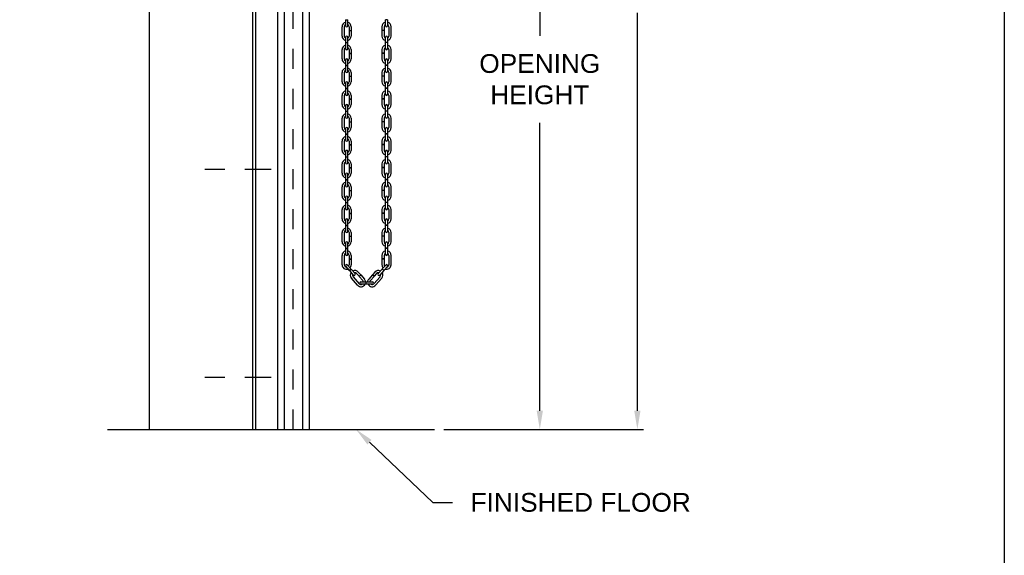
# Model space of a CAD drawing. Header units: inches. Extents: x 169.6 to 213.7, y 214.8 to 267.4.
# Tile 17 of 43: x 184.1 to 189.1, y 239.2 to 241.9. Entities that reach past the tile are written whole.
import ezdxf
from ezdxf import colors
from ezdxf.entities.mleader import LeaderData, LeaderLine
from ezdxf.math import Vec2, Vec3

# ---------------------------------------------------------------- set-up
doc = ezdxf.new("R2010")
doc.units = ezdxf.units.IN
doc.header["$LTSCALE"] = 0.25
doc.header["$MEASUREMENT"] = 0
doc.linetypes.add('CENTER2', pattern=[1.125, 0.75, -0.125, 0.125, -0.125])
doc.linetypes.add('HIDDEN', pattern=[0.375, 0.25, -0.125])
doc.layers.add('ANNOTATIONS', color=1, linetype='Continuous')
doc.layers.add('CHAIN HOIST LH', color=7, linetype='Continuous')
doc.styles.add('ARIAL', font='arial.ttf', dxfattribs={"height": 0.09375})
doc.dimstyles.new('STANDARD$0', dxfattribs={"dimtxt": 0.09375, "dimasz": 0.09375, "dimexe": 0.03125, "dimexo": 0.046875, "dimgap": 0.09, "dimtad": 0, "dimtih": 1, "dimtoh": 1, "dimdec": 4, "dimzin": 0, "dimdsep": 46, "dimtxsty": 'ARIAL', "dimcen": 0.09, "dimadec": 0, "dimazin": 0, "dimtfac": 1, "dimtdec": 4, "dimtofl": 0, "dimtmove": 0, "dimatfit": 1, "dimfxl": 1, "dimtolj": 1, "dimtzin": 0, "dimarcsym": 0})

# ---------------------------------------------------------------- blocks, each defined once
blk = doc.blocks.new('*D25')
at = {"layer": 'ANNOTATIONS', "color": 0, "lineweight": -2, "transparency": 16777216}
for p, q in [((185.3565, 243.3641), (186.7731, 243.3641)), ((186.7419, 243.2704), (186.7419, 241.8332)), ((186.7419, 239.9612), (186.7419, 241.3984)), ((186.2628, 239.8675), (186.7731, 239.8675))]:
    blk.add_line(p, q, dxfattribs=at)
at = {"layer": 'ANNOTATIONS', "color": 0, "transparency": 16777216}
for points in [[(186.7263, 243.2704), (186.7575, 243.2704), (186.7419, 243.3641)], [(186.7263, 239.9612), (186.7575, 239.9612), (186.7419, 239.8675)]]:
    blk.add_solid(points, dxfattribs=at)
at = {"layer": 'defpoints', "color": 0, "transparency": 16777216}
for p in [(185.3097, 243.3641), (186.2159, 239.8675), (186.7419, 239.8675)]:
    blk.add_point(p, dxfattribs=at)
at = {"layer": 'ANNOTATIONS', "color": 0, "transparency": 16777216, "insert": (186.7419, 241.6158), "char_height": 0.09375, "attachment_point": 5, "style": 'ARIAL'}
blk.add_mtext('\\A1;OPENING\\PHEIGHT', dxfattribs=at)
blk = doc.blocks.new('*D26')
at = {"layer": 'ANNOTATIONS', "color": 0, "lineweight": -2, "transparency": 16777216}
for p, q in [((185.772, 244.4628), (187.2597, 244.4628)), ((187.2285, 244.3691), (187.2285, 242.3826)), ((187.2285, 239.9612), (187.2285, 241.9477)), ((186.2628, 239.8675), (187.2597, 239.8675))]:
    blk.add_line(p, q, dxfattribs=at)
at = {"layer": 'ANNOTATIONS', "color": 0, "transparency": 16777216}
for points in [[(187.2129, 244.3691), (187.2441, 244.3691), (187.2285, 244.4628)], [(187.2129, 239.9612), (187.2441, 239.9612), (187.2285, 239.8675)]]:
    blk.add_solid(points, dxfattribs=at)
at = {"layer": 'defpoints', "color": 0, "transparency": 16777216}
for p in [(185.7251, 244.4628), (186.2159, 239.8675), (187.2285, 239.8675)]:
    blk.add_point(p, dxfattribs=at)
at = {"layer": 'ANNOTATIONS', "color": 0, "transparency": 16777216, "insert": (187.2285, 242.1652), "char_height": 0.09375, "attachment_point": 5, "style": 'ARIAL'}
blk.add_mtext('\\A1;TOTAL \\PHEIGHT', dxfattribs=at)

msp = doc.modelspace()

# ---------------------------------------------------------------- linework, layer by layer
at = {"layer": 'CHAIN HOIST LH', "linetype": 'Continuous'}
for p, q in [((184.79403, 245.36584), (184.79403, 239.86749)), ((185.30965, 239.86749), (185.30965, 245.36584)), ((185.32528, 239.86749), (185.32528, 244.46285)), ((185.43465, 239.86749), (185.43465, 243.39822)), ((185.4659, 243.39822), (185.4659, 239.86749)), ((185.55965, 239.86749), (185.55965, 243.39822)), ((185.5909, 243.39822), (185.5909, 239.86749)), ((184.58467, 239.86749), (186.2159, 239.86749))]:
    msp.add_line(p, q, dxfattribs=at)
at = {"layer": 'CHAIN HOIST LH', "linetype": 'HIDDEN'}
msp.add_line((185.51143, 239.86749), (185.51143, 244.03129), dxfattribs=at)
at = {"layer": 'CHAIN HOIST LH'}
for p, q in [((185.77275, 241.91302), (185.77275, 241.88327)), ((185.77275, 241.91302), (185.78385, 241.91302)), ((185.78385, 241.88327), (185.78385, 241.91302)), ((185.98273, 241.91302), (185.97163, 241.91302)), ((185.97163, 241.88327), (185.97163, 241.91302)), ((185.98273, 241.91302), (185.98273, 241.88327)), ((185.75538, 241.83151), (185.75538, 241.87794)), ((185.76648, 241.87794), (185.76648, 241.83151)), ((185.79012, 241.87794), (185.79012, 241.86011)), ((185.79012, 241.86011), (185.80122, 241.86011)), ((185.79012, 241.85921), (185.80122, 241.85921)), ((185.79012, 241.85921), (185.79012, 241.83151)), ((185.80122, 241.87794), (185.80122, 241.86011)), ((185.80122, 241.85921), (185.80122, 241.83151)), ((185.95426, 241.87794), (185.95426, 241.86011)), ((185.96536, 241.86011), (185.95426, 241.86011)), ((185.96536, 241.85921), (185.95426, 241.85921)), ((185.95426, 241.85921), (185.95426, 241.83151)), ((185.96536, 241.87794), (185.96536, 241.86011)), ((185.96536, 241.85921), (185.96536, 241.83151)), ((185.989, 241.87794), (185.989, 241.83151)), ((186.0001, 241.83151), (186.0001, 241.87794)), ((185.77275, 241.82618), (185.77275, 241.7998)), ((185.77275, 241.7998), (185.78385, 241.7998)), ((185.77275, 241.7989), (185.77275, 241.76915)), ((185.77275, 241.7989), (185.78385, 241.7989)), ((185.78385, 241.7998), (185.78385, 241.82618)), ((185.78385, 241.76915), (185.78385, 241.7989)), ((185.97163, 241.7998), (185.97163, 241.82618)), ((185.98273, 241.7998), (185.97163, 241.7998)), ((185.97163, 241.76915), (185.97163, 241.7989)), ((185.98273, 241.7989), (185.97163, 241.7989)), ((185.98273, 241.82618), (185.98273, 241.7998)), ((185.98273, 241.7989), (185.98273, 241.76915)), ((185.75538, 241.71739), (185.75538, 241.76382)), ((185.76648, 241.76382), (185.76648, 241.71739)), ((185.79012, 241.76382), (185.79012, 241.74599)), ((185.79012, 241.74599), (185.80122, 241.74599)), ((185.79012, 241.74509), (185.80122, 241.74509)), ((185.79012, 241.74509), (185.79012, 241.71739)), ((185.80122, 241.76382), (185.80122, 241.74599)), ((185.80122, 241.74509), (185.80122, 241.71739)), ((185.95426, 241.76382), (185.95426, 241.74599)), ((185.96536, 241.74599), (185.95426, 241.74599)), ((185.95426, 241.74509), (185.95426, 241.71739)), ((185.96536, 241.74509), (185.95426, 241.74509)), ((185.96536, 241.76382), (185.96536, 241.74599)), ((185.96536, 241.74509), (185.96536, 241.71739)), ((185.989, 241.76382), (185.989, 241.71739)), ((186.0001, 241.71739), (186.0001, 241.76382)), ((185.77275, 241.71206), (185.77275, 241.68568)), ((185.77275, 241.68568), (185.78385, 241.68568)), ((185.77275, 241.68478), (185.77275, 241.65502)), ((185.77275, 241.68478), (185.78385, 241.68478)), ((185.78385, 241.68568), (185.78385, 241.71206)), ((185.78385, 241.65502), (185.78385, 241.68478)), ((185.97163, 241.68568), (185.97163, 241.71206)), ((185.98273, 241.68568), (185.97163, 241.68568)), ((185.98273, 241.68478), (185.97163, 241.68478)), ((185.97163, 241.65502), (185.97163, 241.68478)), ((185.98273, 241.71206), (185.98273, 241.68568)), ((185.98273, 241.68478), (185.98273, 241.65502)), ((185.75538, 241.60327), (185.75538, 241.64969)), ((185.76648, 241.64969), (185.76648, 241.60327)), ((185.79012, 241.64969), (185.79012, 241.63187)), ((185.80122, 241.64969), (185.80122, 241.63187)), ((185.95426, 241.64969), (185.95426, 241.63187)), ((185.96536, 241.64969), (185.96536, 241.63187)), ((185.989, 241.64969), (185.989, 241.60327)), ((186.0001, 241.60327), (186.0001, 241.64969)), ((185.77275, 241.59794), (185.77275, 241.57156)), ((185.78385, 241.57156), (185.78385, 241.59794)), ((185.79012, 241.63187), (185.80122, 241.63187)), ((185.79012, 241.63097), (185.80122, 241.63097)), ((185.79012, 241.63097), (185.79012, 241.60327)), ((185.80122, 241.63097), (185.80122, 241.60327)), ((185.96536, 241.63187), (185.95426, 241.63187)), ((185.95426, 241.63097), (185.95426, 241.60327)), ((185.96536, 241.63097), (185.95426, 241.63097)), ((185.96536, 241.63097), (185.96536, 241.60327)), ((185.97163, 241.57156), (185.97163, 241.59794)), ((185.98273, 241.59794), (185.98273, 241.57156)), ((185.77275, 241.57156), (185.78385, 241.57156)), ((185.77275, 241.57066), (185.78385, 241.57066)), ((185.77275, 241.57066), (185.77275, 241.5409)), ((185.78385, 241.5409), (185.78385, 241.57066)), ((185.98273, 241.57156), (185.97163, 241.57156)), ((185.98273, 241.57066), (185.97163, 241.57066)), ((185.97163, 241.5409), (185.97163, 241.57066)), ((185.98273, 241.57066), (185.98273, 241.5409)), ((185.75538, 241.48915), (185.75538, 241.53557)), ((185.76648, 241.53557), (185.76648, 241.48915)), ((185.79012, 241.53557), (185.79012, 241.51775)), ((185.79012, 241.51775), (185.80122, 241.51775)), ((185.79012, 241.51685), (185.79012, 241.48915)), ((185.79012, 241.51685), (185.80122, 241.51685)), ((185.80122, 241.53557), (185.80122, 241.51775)), ((185.80122, 241.51685), (185.80122, 241.48915)), ((185.95426, 241.53557), (185.95426, 241.51775)), ((185.96536, 241.51775), (185.95426, 241.51775)), ((185.95426, 241.51685), (185.95426, 241.48915)), ((185.96536, 241.51685), (185.95426, 241.51685)), ((185.96536, 241.53557), (185.96536, 241.51775)), ((185.96536, 241.51685), (185.96536, 241.48915)), ((185.989, 241.53557), (185.989, 241.48915)), ((186.0001, 241.48915), (186.0001, 241.53557)), ((185.77275, 241.48382), (185.77275, 241.45744)), ((185.77275, 241.45744), (185.78385, 241.45744)), ((185.77275, 241.45654), (185.78385, 241.45654)), ((185.77275, 241.45654), (185.77275, 241.42678)), ((185.78385, 241.45744), (185.78385, 241.48382)), ((185.78385, 241.42678), (185.78385, 241.45654)), ((185.97163, 241.45744), (185.97163, 241.48382)), ((185.98273, 241.45744), (185.97163, 241.45744)), ((185.97163, 241.42678), (185.97163, 241.45654)), ((185.98273, 241.45654), (185.97163, 241.45654)), ((185.98273, 241.48382), (185.98273, 241.45744)), ((185.98273, 241.45654), (185.98273, 241.42678)), ((185.75538, 241.37503), (185.75538, 241.42145)), ((185.76648, 241.42145), (185.76648, 241.37503)), ((185.79012, 241.42145), (185.79012, 241.40362)), ((185.79012, 241.40362), (185.80122, 241.40362)), ((185.79012, 241.40272), (185.79012, 241.37503)), ((185.79012, 241.40272), (185.80122, 241.40272)), ((185.80122, 241.42145), (185.80122, 241.40362)), ((185.80122, 241.40272), (185.80122, 241.37503)), ((185.95426, 241.42145), (185.95426, 241.40362)), ((185.96536, 241.40362), (185.95426, 241.40362)), ((185.95426, 241.40272), (185.95426, 241.37503)), ((185.96536, 241.40272), (185.95426, 241.40272)), ((185.96536, 241.42145), (185.96536, 241.40362)), ((185.96536, 241.40272), (185.96536, 241.37503)), ((185.989, 241.42145), (185.989, 241.37503)), ((186.0001, 241.37503), (186.0001, 241.42145)), ((185.77275, 241.3697), (185.77275, 241.34331)), ((185.77275, 241.34331), (185.78385, 241.34331)), ((185.77275, 241.34241), (185.78385, 241.34241)), ((185.77275, 241.34241), (185.77275, 241.31266)), ((185.78385, 241.34331), (185.78385, 241.3697)), ((185.78385, 241.31266), (185.78385, 241.34241)), ((185.97163, 241.34331), (185.97163, 241.3697)), ((185.98273, 241.34331), (185.97163, 241.34331)), ((185.97163, 241.31266), (185.97163, 241.34241)), ((185.98273, 241.34241), (185.97163, 241.34241)), ((185.98273, 241.3697), (185.98273, 241.34331)), ((185.98273, 241.34241), (185.98273, 241.31266)), ((185.75538, 241.26091), (185.75538, 241.30733)), ((185.76648, 241.30733), (185.76648, 241.26091)), ((185.79012, 241.30733), (185.79012, 241.2895)), ((185.80122, 241.30733), (185.80122, 241.2895)), ((185.95426, 241.30733), (185.95426, 241.2895)), ((185.96536, 241.30733), (185.96536, 241.2895)), ((185.989, 241.30733), (185.989, 241.26091)), ((186.0001, 241.26091), (186.0001, 241.30733)), ((185.77275, 241.25557), (185.77275, 241.22919)), ((185.78385, 241.22919), (185.78385, 241.25557)), ((185.79012, 241.2895), (185.80122, 241.2895)), ((185.79012, 241.2886), (185.79012, 241.26091)), ((185.79012, 241.2886), (185.80122, 241.2886)), ((185.80122, 241.2886), (185.80122, 241.26091)), ((185.96536, 241.2895), (185.95426, 241.2895)), ((185.96536, 241.2886), (185.95426, 241.2886)), ((185.95426, 241.2886), (185.95426, 241.26091)), ((185.96536, 241.2886), (185.96536, 241.26091)), ((185.97163, 241.22919), (185.97163, 241.25557)), ((185.98273, 241.25557), (185.98273, 241.22919)), ((185.77275, 241.22919), (185.78385, 241.22919)), ((185.77275, 241.22829), (185.77275, 241.19854)), ((185.77275, 241.22829), (185.78385, 241.22829)), ((185.78385, 241.19854), (185.78385, 241.22829)), ((185.98273, 241.22919), (185.97163, 241.22919)), ((185.97163, 241.19854), (185.97163, 241.22829)), ((185.98273, 241.22829), (185.97163, 241.22829)), ((185.98273, 241.22829), (185.98273, 241.19854)), ((185.75538, 241.14678), (185.75538, 241.19321)), ((185.76648, 241.19321), (185.76648, 241.14678)), ((185.79012, 241.19321), (185.79012, 241.17538)), ((185.79012, 241.17538), (185.80122, 241.17538)), ((185.79012, 241.17448), (185.80122, 241.17448)), ((185.79012, 241.17448), (185.79012, 241.14678)), ((185.80122, 241.19321), (185.80122, 241.17538)), ((185.80122, 241.17448), (185.80122, 241.14678)), ((185.95426, 241.19321), (185.95426, 241.17538)), ((185.96536, 241.17538), (185.95426, 241.17538)), ((185.96536, 241.17448), (185.95426, 241.17448)), ((185.95426, 241.17448), (185.95426, 241.14678)), ((185.96536, 241.19321), (185.96536, 241.17538)), ((185.96536, 241.17448), (185.96536, 241.14678)), ((185.989, 241.19321), (185.989, 241.14678)), ((186.0001, 241.14678), (186.0001, 241.19321)), ((185.77275, 241.14145), (185.77275, 241.11507)), ((185.77275, 241.11507), (185.78385, 241.11507)), ((185.77275, 241.11417), (185.77275, 241.08441)), ((185.77275, 241.11417), (185.78385, 241.11417)), ((185.78385, 241.11507), (185.78385, 241.14145)), ((185.78385, 241.08441), (185.78385, 241.11417)), ((185.97163, 241.11507), (185.97163, 241.14145)), ((185.98273, 241.11507), (185.97163, 241.11507)), ((185.98273, 241.11417), (185.97163, 241.11417)), ((185.97163, 241.08441), (185.97163, 241.11417)), ((185.98273, 241.14145), (185.98273, 241.11507)), ((185.98273, 241.11417), (185.98273, 241.08441)), ((185.75538, 241.03266), (185.75538, 241.07908)), ((185.76648, 241.07908), (185.76648, 241.03266)), ((185.79012, 241.07908), (185.79012, 241.06126)), ((185.79012, 241.06126), (185.80122, 241.06126)), ((185.79012, 241.06036), (185.80122, 241.06036)), ((185.79012, 241.06036), (185.79012, 241.03266)), ((185.80122, 241.07908), (185.80122, 241.06126)), ((185.80122, 241.06036), (185.80122, 241.03266)), ((185.95426, 241.07908), (185.95426, 241.06126)), ((185.96536, 241.06126), (185.95426, 241.06126)), ((185.96536, 241.06036), (185.95426, 241.06036)), ((185.95426, 241.06036), (185.95426, 241.03266)), ((185.96536, 241.07908), (185.96536, 241.06126)), ((185.96536, 241.06036), (185.96536, 241.03266)), ((185.989, 241.07908), (185.989, 241.03266)), ((186.0001, 241.03266), (186.0001, 241.07908)), ((185.77275, 241.02733), (185.77275, 241.00095)), ((185.77275, 241.00095), (185.78385, 241.00095)), ((185.77275, 241.00005), (185.77275, 240.97029)), ((185.77275, 241.00005), (185.78385, 241.00005)), ((185.78385, 241.00095), (185.78385, 241.02733)), ((185.78385, 240.97029), (185.78385, 241.00005)), ((185.97163, 241.00095), (185.97163, 241.02733)), ((185.98273, 241.00095), (185.97163, 241.00095)), ((185.98273, 241.00005), (185.97163, 241.00005)), ((185.97163, 240.97029), (185.97163, 241.00005)), ((185.98273, 241.02733), (185.98273, 241.00095)), ((185.98273, 241.00005), (185.98273, 240.97029)), ((185.75538, 240.91854), (185.75538, 240.96496)), ((185.76648, 240.96496), (185.76648, 240.91854)), ((185.79012, 240.96496), (185.79012, 240.94714)), ((185.80122, 240.96496), (185.80122, 240.94714)), ((185.95426, 240.96496), (185.95426, 240.94714)), ((185.96536, 240.96496), (185.96536, 240.94714)), ((185.989, 240.96496), (185.989, 240.91854)), ((186.0001, 240.91854), (186.0001, 240.96496)), ((185.77275, 240.91321), (185.77275, 240.88683)), ((185.78385, 240.88683), (185.78385, 240.91321)), ((185.79012, 240.94714), (185.80122, 240.94714)), ((185.79012, 240.94624), (185.80122, 240.94624)), ((185.79012, 240.94624), (185.79012, 240.91854)), ((185.80122, 240.94624), (185.80122, 240.91854)), ((185.96536, 240.94714), (185.95426, 240.94714)), ((185.96536, 240.94624), (185.95426, 240.94624)), ((185.95426, 240.94624), (185.95426, 240.91854)), ((185.96536, 240.94624), (185.96536, 240.91854)), ((185.97163, 240.88683), (185.97163, 240.91321)), ((185.98273, 240.91321), (185.98273, 240.88683)), ((185.75538, 240.80442), (185.75538, 240.85084)), ((185.76648, 240.85084), (185.76648, 240.80442)), ((185.77275, 240.88683), (185.78385, 240.88683)), ((185.77275, 240.88593), (185.77275, 240.85617)), ((185.77275, 240.88593), (185.78385, 240.88593)), ((185.78385, 240.85617), (185.78385, 240.88593)), ((185.79012, 240.85084), (185.79012, 240.83301)), ((185.80122, 240.85084), (185.80122, 240.83301)), ((185.95426, 240.85084), (185.95426, 240.83301)), ((185.96536, 240.85084), (185.96536, 240.83301)), ((185.98273, 240.88683), (185.97163, 240.88683)), ((185.98273, 240.88593), (185.97163, 240.88593)), ((185.97163, 240.85617), (185.97163, 240.88593)), ((185.98273, 240.88593), (185.98273, 240.85617)), ((185.989, 240.85084), (185.989, 240.80442)), ((186.0001, 240.80442), (186.0001, 240.85084)), ((185.79012, 240.83301), (185.80122, 240.83301)), ((185.79012, 240.83211), (185.80122, 240.83211)), ((185.79012, 240.83211), (185.79012, 240.80442)), ((185.80122, 240.83211), (185.80122, 240.80442)), ((185.96536, 240.83301), (185.95426, 240.83301)), ((185.95426, 240.83211), (185.95426, 240.80442)), ((185.96536, 240.83211), (185.95426, 240.83211)), ((185.96536, 240.83211), (185.96536, 240.80442)), ((185.77275, 240.79909), (185.77275, 240.7727)), ((185.77275, 240.7727), (185.78385, 240.7727)), ((185.77275, 240.7718), (185.78385, 240.7718)), ((185.77275, 240.7718), (185.77275, 240.74205)), ((185.78385, 240.7727), (185.78385, 240.79909)), ((185.78385, 240.74205), (185.78385, 240.7718)), ((185.97163, 240.7727), (185.97163, 240.79909)), ((185.98273, 240.7727), (185.97163, 240.7727)), ((185.98273, 240.7718), (185.97163, 240.7718)), ((185.97163, 240.74205), (185.97163, 240.7718)), ((185.98273, 240.79909), (185.98273, 240.7727)), ((185.98273, 240.7718), (185.98273, 240.74205)), ((185.75538, 240.6903), (185.75538, 240.73672)), ((185.76648, 240.73672), (185.76648, 240.6903)), ((185.79012, 240.73672), (185.79012, 240.71889)), ((185.79012, 240.71889), (185.80122, 240.71889)), ((185.79012, 240.71799), (185.79012, 240.6903)), ((185.79012, 240.71799), (185.80122, 240.71799)), ((185.80122, 240.73672), (185.80122, 240.71889)), ((185.80122, 240.71799), (185.80122, 240.6903)), ((185.95426, 240.73672), (185.95426, 240.71889)), ((185.96536, 240.71889), (185.95426, 240.71889)), ((185.95426, 240.71799), (185.95426, 240.6903)), ((185.96536, 240.71799), (185.95426, 240.71799)), ((185.96536, 240.73672), (185.96536, 240.71889)), ((185.96536, 240.71799), (185.96536, 240.6903)), ((185.989, 240.73672), (185.989, 240.6903)), ((186.0001, 240.6903), (186.0001, 240.73672)), ((185.77412, 240.68131), (185.79148, 240.66145)), ((185.79984, 240.66875), (185.78248, 240.68862)), ((185.79148, 240.66145), (185.79984, 240.66875)), ((185.79208, 240.66077), (185.80043, 240.66807)), ((185.79208, 240.66077), (185.81166, 240.63836)), ((185.82001, 240.64567), (185.80043, 240.66807)), ((185.8366, 240.65309), (185.84833, 240.63966)), ((185.91888, 240.65309), (185.90715, 240.63966)), ((185.93547, 240.64567), (185.95505, 240.66807)), ((185.96341, 240.66077), (185.94382, 240.63836)), ((185.96341, 240.66077), (185.95505, 240.66807)), ((185.95564, 240.66875), (185.973, 240.68862)), ((185.964, 240.66145), (185.95564, 240.66875)), ((185.98136, 240.68131), (185.964, 240.66145)), ((185.83263, 240.58796), (185.80208, 240.62292)), ((185.81044, 240.63022), (185.84099, 240.59527)), ((185.82824, 240.64578), (185.83998, 240.63236)), ((185.83998, 240.63236), (185.84833, 240.63966)), ((185.84057, 240.63168), (185.84892, 240.63899)), ((185.84057, 240.63168), (185.85879, 240.61083)), ((185.84892, 240.63899), (185.86715, 240.61813)), ((185.90656, 240.63899), (185.88833, 240.61813)), ((185.91491, 240.63168), (185.89669, 240.61083)), ((185.91491, 240.63168), (185.90656, 240.63899)), ((185.91551, 240.63236), (185.90715, 240.63966)), ((185.94504, 240.63022), (185.91449, 240.59527)), ((185.92724, 240.64578), (185.91551, 240.63236)), ((185.92285, 240.58796), (185.9534, 240.62292)), ((185.84922, 240.60382), (185.90626, 240.60382)), ((185.90626, 240.59272), (185.84922, 240.59272)), ((185.8756, 240.59272), (185.8756, 240.60382)), ((185.8765, 240.59272), (185.8765, 240.60382))]:
    msp.add_line(p, q, dxfattribs=at)
at = {"layer": 'CHAIN HOIST LH', "linetype": 'CENTER2', "ltscale": 0.7}
for p, q in [((185.40211, 241.1651), (184.99586, 241.1651)), ((185.40211, 240.12755), (184.99586, 240.12755))]:
    msp.add_line(p, q, dxfattribs=at)
at = {"layer": 'CHAIN HOIST LH'}
for centre, radius, start, end in [((185.7783, 241.87794), 0.02292, 104.01225, 180), ((185.7783, 241.87794), 0.01182, 118.00044, 180), ((185.7783, 241.88327), 0.00555, 180, 0), ((185.7783, 241.87794), 0.02292, 0, 75.98775), ((185.7783, 241.87794), 0.01182, 0, 61.99956), ((185.97718, 241.87794), 0.02292, 104.01225, 180), ((185.97718, 241.87794), 0.01182, 118.00044, 180), ((185.97718, 241.88327), 0.00555, 180, 0), ((185.97718, 241.87794), 0.02292, 0, 75.98775), ((185.97718, 241.87794), 0.01182, 0, 61.99956), ((185.7783, 241.82618), 0.00555, 0, 180), ((185.97718, 241.82618), 0.00555, 0, 180), ((185.7783, 241.83151), 0.02292, 180, 255.98775), ((185.7783, 241.76382), 0.02292, 104.01225, 180), ((185.7783, 241.83151), 0.01182, 180, 241.99956), ((185.7783, 241.83151), 0.01182, 298.00044, 0), ((185.7783, 241.83151), 0.02292, 284.01225, 0), ((185.7783, 241.76382), 0.02292, 0, 75.98775), ((185.97718, 241.83151), 0.02292, 180, 255.98775), ((185.97718, 241.76382), 0.02292, 104.01225, 180), ((185.97718, 241.83151), 0.01182, 180, 241.99956), ((185.97718, 241.83151), 0.02292, 284.01225, 0), ((185.97718, 241.83151), 0.01182, 298.00044, 0), ((185.97718, 241.76382), 0.02292, 0, 75.98775), ((185.7783, 241.76382), 0.01182, 118.00044, 180), ((185.7783, 241.76915), 0.00555, 180, 0), ((185.7783, 241.76382), 0.01182, 0, 61.99956), ((185.97718, 241.76382), 0.01182, 118.00044, 180), ((185.97718, 241.76915), 0.00555, 180, 0), ((185.97718, 241.76382), 0.01182, 0, 61.99956), ((185.7783, 241.71739), 0.02292, 180, 255.98775), ((185.7783, 241.71739), 0.01182, 180, 241.99956), ((185.7783, 241.71206), 0.00555, 0, 180), ((185.7783, 241.71739), 0.02292, 284.01225, 0), ((185.7783, 241.71739), 0.01182, 298.00044, 0), ((185.97718, 241.71739), 0.02292, 180, 255.98775), ((185.97718, 241.71739), 0.01182, 180, 241.99956), ((185.97718, 241.71206), 0.00555, 0, 180), ((185.97718, 241.71739), 0.02292, 284.01225, 0), ((185.97718, 241.71739), 0.01182, 298.00044, 0), ((185.7783, 241.64969), 0.02292, 104.01225, 180), ((185.7783, 241.64969), 0.01182, 118.00044, 180), ((185.7783, 241.65502), 0.00555, 180, 0), ((185.7783, 241.64969), 0.02292, 0, 75.98775), ((185.7783, 241.64969), 0.01182, 0, 61.99956), ((185.97718, 241.64969), 0.02292, 104.01225, 180), ((185.97718, 241.64969), 0.01182, 118.00044, 180), ((185.97718, 241.65502), 0.00555, 180, 0), ((185.97718, 241.64969), 0.02292, 0, 75.98775), ((185.97718, 241.64969), 0.01182, 0, 61.99956), ((185.7783, 241.60327), 0.02292, 180, 255.98775), ((185.7783, 241.60327), 0.01182, 180, 241.99956), ((185.7783, 241.59794), 0.00555, 0, 180), ((185.7783, 241.60327), 0.01182, 298.00044, 0), ((185.7783, 241.60327), 0.02292, 284.01225, 0), ((185.97718, 241.60327), 0.02292, 180, 255.98775), ((185.97718, 241.60327), 0.01182, 180, 241.99956), ((185.97718, 241.59794), 0.00555, 0, 180), ((185.97718, 241.60327), 0.02292, 284.01225, 0), ((185.97718, 241.60327), 0.01182, 298.00044, 0), ((185.7783, 241.53557), 0.02292, 104.01225, 180), ((185.7783, 241.53557), 0.01182, 118.00044, 180), ((185.7783, 241.5409), 0.00555, 180, 0), ((185.7783, 241.53557), 0.02292, 0, 75.98775), ((185.7783, 241.53557), 0.01182, 0, 61.99956), ((185.97718, 241.53557), 0.02292, 104.01225, 180), ((185.97718, 241.53557), 0.01182, 118.00044, 180), ((185.97718, 241.5409), 0.00555, 180, 0), ((185.97718, 241.53557), 0.02292, 0, 75.98775), ((185.97718, 241.53557), 0.01182, 0, 61.99956), ((185.7783, 241.48915), 0.02292, 180, 255.98775), ((185.7783, 241.48915), 0.01182, 180, 241.99956), ((185.7783, 241.48382), 0.00555, 0, 180), ((185.7783, 241.48915), 0.01182, 298.00044, 0), ((185.7783, 241.48915), 0.02292, 284.01225, 0), ((185.97718, 241.48915), 0.02292, 180, 255.98775), ((185.97718, 241.48915), 0.01182, 180, 241.99956), ((185.97718, 241.48382), 0.00555, 0, 180), ((185.97718, 241.48915), 0.01182, 298.00044, 0), ((185.97718, 241.48915), 0.02292, 284.01225, 0), ((185.7783, 241.42145), 0.02292, 104.01225, 180), ((185.7783, 241.42145), 0.02292, 0, 75.98775), ((185.97718, 241.42145), 0.02292, 104.01225, 180), ((185.97718, 241.42145), 0.02292, 0, 75.98775), ((185.7783, 241.42145), 0.01182, 118.00044, 180), ((185.7783, 241.42678), 0.00555, 180, 0), ((185.7783, 241.42145), 0.01182, 0, 61.99956), ((185.97718, 241.42145), 0.01182, 118.00044, 180), ((185.97718, 241.42678), 0.00555, 180, 0), ((185.97718, 241.42145), 0.01182, 0, 61.99956), ((185.7783, 241.37503), 0.02292, 180, 255.98775), ((185.7783, 241.37503), 0.01182, 180, 241.99956), ((185.7783, 241.3697), 0.00555, 0, 180), ((185.7783, 241.37503), 0.01182, 298.00044, 0), ((185.7783, 241.37503), 0.02292, 284.01225, 0), ((185.97718, 241.37503), 0.02292, 180, 255.98775), ((185.97718, 241.37503), 0.01182, 180, 241.99956), ((185.97718, 241.3697), 0.00555, 0, 180), ((185.97718, 241.37503), 0.02292, 284.01225, 0), ((185.97718, 241.37503), 0.01182, 298.00044, 0), ((185.7783, 241.30733), 0.02292, 104.01225, 180), ((185.7783, 241.30733), 0.01182, 118.00044, 180), ((185.7783, 241.31266), 0.00555, 180, 0), ((185.7783, 241.30733), 0.02292, 0, 75.98775), ((185.7783, 241.30733), 0.01182, 0, 61.99956), ((185.97718, 241.30733), 0.02292, 104.01225, 180), ((185.97718, 241.30733), 0.01182, 118.00044, 180), ((185.97718, 241.31266), 0.00555, 180, 0), ((185.97718, 241.30733), 0.02292, 0, 75.98775), ((185.97718, 241.30733), 0.01182, 0, 61.99956), ((185.7783, 241.26091), 0.02292, 180, 255.98775), ((185.7783, 241.26091), 0.01182, 180, 241.99956), ((185.7783, 241.25557), 0.00555, 0, 180), ((185.7783, 241.26091), 0.02292, 284.01225, 0), ((185.7783, 241.26091), 0.01182, 298.00044, 0), ((185.97718, 241.26091), 0.02292, 180, 255.98775), ((185.97718, 241.26091), 0.01182, 180, 241.99956), ((185.97718, 241.25557), 0.00555, 0, 180), ((185.97718, 241.26091), 0.01182, 298.00044, 0), ((185.97718, 241.26091), 0.02292, 284.01225, 0), ((185.7783, 241.19321), 0.02292, 104.01225, 180), ((185.7783, 241.19321), 0.01182, 118.00044, 180), ((185.7783, 241.19854), 0.00555, 180, 0), ((185.7783, 241.19321), 0.02292, 0, 75.98775), ((185.7783, 241.19321), 0.01182, 0, 61.99956), ((185.97718, 241.19321), 0.02292, 104.01225, 180), ((185.97718, 241.19321), 0.01182, 118.00044, 180), ((185.97718, 241.19854), 0.00555, 180, 0), ((185.97718, 241.19321), 0.02292, 0, 75.98775), ((185.97718, 241.19321), 0.01182, 0, 61.99956), ((185.7783, 241.14678), 0.02292, 180, 255.98775), ((185.7783, 241.14678), 0.01182, 180, 241.99956), ((185.7783, 241.14145), 0.00555, 0, 180), ((185.7783, 241.14678), 0.02292, 284.01225, 0), ((185.7783, 241.14678), 0.01182, 298.00044, 0), ((185.97718, 241.14678), 0.02292, 180, 255.98775), ((185.97718, 241.14678), 0.01182, 180, 241.99956), ((185.97718, 241.14145), 0.00555, 0, 180), ((185.97718, 241.14678), 0.02292, 284.01225, 0), ((185.97718, 241.14678), 0.01182, 298.00044, 0), ((185.7783, 241.07908), 0.02292, 104.01225, 180), ((185.7783, 241.07908), 0.02292, 0, 75.98775), ((185.97718, 241.07908), 0.02292, 104.01225, 180), ((185.97718, 241.07908), 0.02292, 0, 75.98775), ((185.7783, 241.07908), 0.01182, 118.00044, 180), ((185.7783, 241.08441), 0.00555, 180, 0), ((185.7783, 241.07908), 0.01182, 0, 61.99956), ((185.97718, 241.07908), 0.01182, 118.00044, 180), ((185.97718, 241.08441), 0.00555, 180, 0), ((185.97718, 241.07908), 0.01182, 0, 61.99956), ((185.7783, 241.03266), 0.02292, 180, 255.98775), ((185.7783, 241.03266), 0.01182, 180, 241.99956), ((185.7783, 241.02733), 0.00555, 0, 180), ((185.7783, 241.03266), 0.02292, 284.01225, 0), ((185.7783, 241.03266), 0.01182, 298.00044, 0), ((185.97718, 241.03266), 0.02292, 180, 255.98775), ((185.97718, 241.03266), 0.01182, 180, 241.99956), ((185.97718, 241.02733), 0.00555, 0, 180), ((185.97718, 241.03266), 0.01182, 298.00044, 0), ((185.97718, 241.03266), 0.02292, 284.01225, 0), ((185.7783, 240.96496), 0.02292, 104.01225, 180), ((185.7783, 240.96496), 0.01182, 118.00044, 180), ((185.7783, 240.97029), 0.00555, 180, 0), ((185.7783, 240.96496), 0.02292, 0, 75.98775), ((185.7783, 240.96496), 0.01182, 0, 61.99956), ((185.97718, 240.96496), 0.02292, 104.01225, 180), ((185.97718, 240.96496), 0.01182, 118.00044, 180), ((185.97718, 240.97029), 0.00555, 180, 0), ((185.97718, 240.96496), 0.02292, 0, 75.98775), ((185.97718, 240.96496), 0.01182, 0, 61.99956), ((185.7783, 240.91854), 0.02292, 180, 255.98775), ((185.7783, 240.91854), 0.01182, 180, 241.99956), ((185.7783, 240.91321), 0.00555, 0, 180), ((185.7783, 240.91854), 0.02292, 284.01225, 0), ((185.7783, 240.91854), 0.01182, 298.00044, 0), ((185.97718, 240.91854), 0.02292, 180, 255.98775), ((185.97718, 240.91854), 0.01182, 180, 241.99956), ((185.97718, 240.91321), 0.00555, 0, 180), ((185.97718, 240.91854), 0.01182, 298.00044, 0), ((185.97718, 240.91854), 0.02292, 284.01225, 0), ((185.7783, 240.85084), 0.02292, 104.01225, 180), ((185.7783, 240.85084), 0.01182, 118.00044, 180), ((185.7783, 240.85617), 0.00555, 180, 0), ((185.7783, 240.85084), 0.02292, 0, 75.98775), ((185.7783, 240.85084), 0.01182, 0, 61.99956), ((185.97718, 240.85084), 0.02292, 104.01225, 180), ((185.97718, 240.85084), 0.01182, 118.00044, 180), ((185.97718, 240.85617), 0.00555, 180, 0), ((185.97718, 240.85084), 0.02292, 0, 75.98775), ((185.97718, 240.85084), 0.01182, 0, 61.99956), ((185.7783, 240.80442), 0.02292, 180, 255.98775), ((185.7783, 240.80442), 0.01182, 180, 241.99956), ((185.7783, 240.79909), 0.00555, 0, 180), ((185.7783, 240.80442), 0.01182, 298.00044, 0), ((185.7783, 240.80442), 0.02292, 284.01225, 0), ((185.97718, 240.80442), 0.02292, 180, 255.98775), ((185.97718, 240.80442), 0.01182, 180, 241.99956), ((185.97718, 240.79909), 0.00555, 0, 180), ((185.97718, 240.80442), 0.02292, 284.01225, 0), ((185.97718, 240.80442), 0.01182, 298.00044, 0), ((185.7783, 240.73672), 0.02292, 104.01225, 180), ((185.7783, 240.73672), 0.02292, 0, 75.98775), ((185.97718, 240.73672), 0.02292, 104.01225, 180), ((185.97718, 240.73672), 0.02292, 0, 75.98775), ((185.7783, 240.73672), 0.01182, 118.00044, 180), ((185.7783, 240.74205), 0.00555, 180, 0), ((185.7783, 240.73672), 0.01182, 0, 61.99956), ((185.97718, 240.73672), 0.01182, 118.00044, 180), ((185.97718, 240.74205), 0.00555, 180, 0), ((185.97718, 240.73672), 0.01182, 0, 61.99956), ((185.7783, 240.6903), 0.02292, 180, 287.8745), ((185.7783, 240.6903), 0.01182, 180, 261.1354), ((185.7783, 240.68496), 0.00555, 41.15123, 221.15123), ((185.7783, 240.6903), 0.01182, 321.09808, 0), ((185.7783, 240.6903), 0.02292, 316.26228, 0), ((185.81934, 240.638), 0.02292, 41.15123, 117.13897), ((185.93614, 240.638), 0.02292, 62.86103, 138.84877), ((185.97718, 240.6903), 0.02292, 180, 223.73772), ((185.97718, 240.6903), 0.01182, 180, 218.90192), ((185.97718, 240.6903), 0.02292, 252.1255, 0), ((185.97718, 240.68496), 0.00555, 318.84877, 138.84877), ((185.97718, 240.6903), 0.01182, 278.8646, 0), ((185.81934, 240.638), 0.02292, 145.16348, 221.15123), ((185.81934, 240.638), 0.01182, 159.15166, 221.15123), ((185.81584, 240.64202), 0.00555, 221.15123, 41.15123), ((185.81934, 240.638), 0.01182, 41.15123, 103.15079), ((185.84989, 240.60305), 0.01182, 3.74004, 41.15123), ((185.84989, 240.60305), 0.02292, 1.92789, 41.15123), ((185.90559, 240.60305), 0.02292, 138.84877, 178.07211), ((185.90559, 240.60305), 0.01182, 138.84877, 176.25996), ((185.93614, 240.638), 0.01182, 76.84921, 138.84877), ((185.93965, 240.64202), 0.00555, 138.84877, 318.84877), ((185.93614, 240.638), 0.01182, 318.84877, 20.84834), ((185.93614, 240.638), 0.02292, 318.84877, 34.83652), ((185.84989, 240.60305), 0.02292, 221.15123, 333.21672), ((185.84989, 240.60305), 0.01182, 221.15123, 299.10533), ((185.84922, 240.59827), 0.00555, 90, 270), ((185.90559, 240.60305), 0.02292, 206.78328, 318.84877), ((185.90559, 240.60305), 0.01182, 240.89467, 318.84877), ((185.90626, 240.59827), 0.00555, 270, 90)]:
    msp.add_arc(centre, radius, start, end, dxfattribs=at)
at = {"layer": 'defpoints'}
msp.add_lwpolyline([(189.05875, 234.44685), (169.58887, 234.44685), (169.58887, 247.18196), (189.05875, 247.18196)], close=True, dxfattribs=at)

# ---------------------------------------------------------------- dimensions: what is measured, and where the dimension line sits
at = {"layer": 'ANNOTATIONS'}
for base, p1, text, picture, middle in [((187.22848, 239.86749), (185.72508, 244.46285), 'TOTAL \\PHEIGHT', '*D26', (187.22848, 242.16517)), ((186.74189, 239.86749), (185.30965, 243.36412), 'OPENING\\PHEIGHT', '*D25', (186.74189, 241.61581))]:
    dim = msp.add_linear_dim(base=base, p1=p1, p2=(186.2159, 239.86749), angle=90, text=text, dimstyle='STANDARD$0', dxfattribs=at)
    dim.commit()
    dim.dimension.update_dxf_attribs({"geometry": picture, "text_midpoint": middle})

# ---------------------------------------------------------------- leaders
ml = msp.add_multileader_mtext('Standard', dxfattribs=at)
ml.set_content('FINISHED FLOOR', color=256, style='ARIAL')
ml.set_leader_properties()
ml.build(insert=Vec2(0, 0))
ml.multileader.update_dxf_attribs({"dogleg_length": 0.36, "arrow_head_size": 0.09375})
ctx = ml.context
ctx.base_point, ctx.char_height, ctx.arrow_head_size, ctx.landing_gap_size, ctx.plane_origin = Vec3(186.30635, 239.50276), 0.09375, 0.09375, 0.09, Vec3(185.52132, 239.06954)
notes = []
notes.append((ctx, [(0, (1, 1, 0), (186.2084, 239.50276), (1, 0), 0.09796, [(0, [(185.82423, 239.86883)], 0, [])])]))
ctx.mtext.insert, ctx.mtext.flow_direction = Vec3(186.39635, 239.55044), 5
for ctx, leaders in notes:
    for number, flags, end, landing, length, lines in leaders:
        leader = LeaderData()
        leader.index, (leader.has_last_leader_line, leader.has_dogleg_vector, leader.attachment_direction) = number, flags
        leader.last_leader_point, leader.dogleg_vector, leader.dogleg_length = Vec3(end), Vec3(landing), length
        for number, points, colour, breaks in lines:
            line = LeaderLine()
            line.index, line.vertices, line.color, line.breaks = number, Vec3.list(points), colors.encode_raw_color(colour), breaks
            leader.lines.append(line)
        ctx.leaders.append(leader)

doc.saveas('drawing.dxf')
